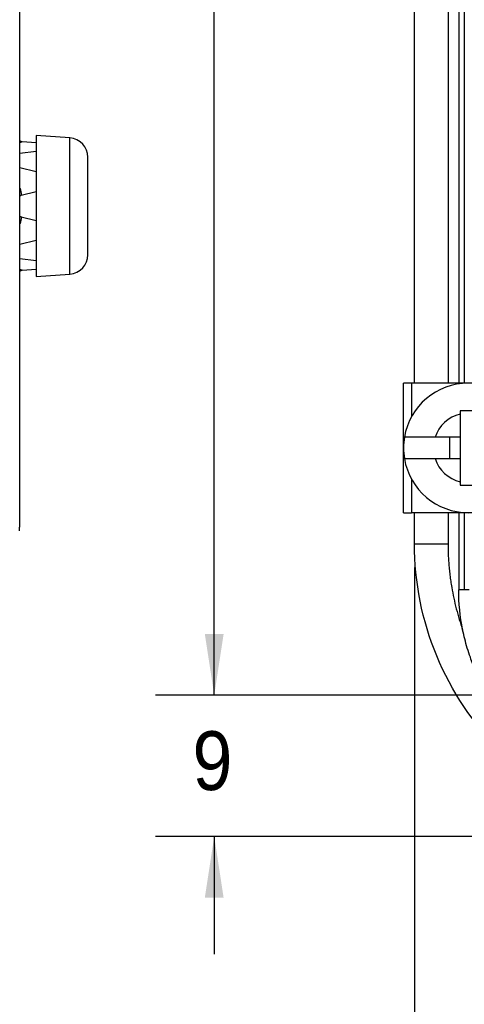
# Model space of a CAD drawing. Extents: x 3 to 428, y 3 to 275.
# Tile 27 of 42: x 263 to 287, y 98 to 152. Entities that reach past the tile are written whole.
import ezdxf

# ---------------------------------------------------------------- set-up
doc = ezdxf.new("R2010")
doc.units = 0
doc.linetypes.add('SLD-SOLID', pattern=[0])
doc.layers.get('0').update_dxf_attribs({"linetype": 'CONTINUOUS'})
doc.layers.add('DIMENSION', color=7, linetype='SLD-SOLID')
doc.styles.add('SLDTEXTSTYLE1', font='Gothic.ttf', dxfattribs={"width": 0.913})
doc.dimstyles.new('SLDDIMSTYLE1', dxfattribs={"dimtxt": 3.175, "dimasz": 3.302, "dimexe": 0, "dimexo": 0.0625, "dimgap": 0.79375, "dimtad": 0, "dimtih": 1, "dimtoh": 1, "dimdec": 0, "dimlfac": 1.142857, "dimrnd": 1e-09, "dimzin": 12, "dimdsep": 46, "dimtxsty": 'SLDTEXTSTYLE1', "dimsah": 1, "dimcen": 0.09, "dimadec": 0, "dimazin": 0, "dimtfac": 1, "dimtdec": 3, "dimtofl": 0, "dimtmove": 0, "dimatfit": 3, "dimfxl": 1, "dimtolj": 1, "dimtzin": 12, "dimarcsym": 0})
doc.dimstyles.new('SLDDIMSTYLE2', dxfattribs={"dimtxt": 3.175, "dimasz": 3.302, "dimexe": 0, "dimexo": 0.0625, "dimgap": 0.79375, "dimtad": 0, "dimtih": 1, "dimtoh": 1, "dimdec": 0, "dimlfac": 1.142857, "dimrnd": 1e-09, "dimzin": 12, "dimdsep": 46, "dimtxsty": 'SLDTEXTSTYLE1', "dimsah": 1, "dimcen": 0.09, "dimadec": 0, "dimazin": 0, "dimtfac": 1, "dimtdec": 0, "dimtofl": 0, "dimtmove": 0, "dimatfit": 3, "dimfxl": 1, "dimtolj": 1, "dimtzin": 12, "dimarcsym": 0})
doc.dimstyles.new('SLDDIMSTYLE3', dxfattribs={"dimtxt": 3.175, "dimasz": 3.302, "dimexe": 0, "dimexo": 0.0625, "dimgap": 0.79375, "dimtad": 0, "dimtih": 1, "dimtoh": 1, "dimdec": 0, "dimlfac": 1.142857, "dimrnd": 1e-09, "dimzin": 12, "dimdsep": 46, "dimtxsty": 'SLDTEXTSTYLE1', "dimsah": 1, "dimcen": 0.09, "dimadec": 0, "dimazin": 0, "dimtfac": 1, "dimtdec": 0, "dimtmove": 0, "dimatfit": 3, "dimfxl": 1, "dimtolj": 1, "dimtzin": 12, "dimarcsym": 0})

# ---------------------------------------------------------------- blocks, each defined once
blk = doc.blocks.new('_D_5')
at = {"layer": 'DIMENSION'}
for p, q in [((293.852, 190.888), (270.556, 190.888)), ((273.731, 190.888), (273.731, 158.728)), ((273.731, 115.165), (273.731, 153.688)), ((293.852, 115.165), (270.556, 115.165))]:
    blk.add_line(p, q, dxfattribs=at)
for points in [[(273.731, 190.888), (273.223, 187.586), (274.239, 187.586)], [(273.731, 115.165), (274.239, 118.467), (273.223, 118.467)]]:
    blk.add_solid(points, dxfattribs=at)
at = {"layer": 'DIMENSION', "insert": (271.385, 157.744), "char_height": 3.175, "attachment_point": 1, "style": 'SLDTEXTSTYLE1'}
blk.add_mtext('87', dxfattribs=at)
blk = doc.blocks.new('_D_6')
at = {"layer": 'DIMENSION'}
for p, q in [((273.731, 115.165), (273.731, 121.515)), ((293.852, 115.165), (270.556, 115.165)), ((299.102, 107.527), (270.556, 107.527)), ((273.731, 107.527), (273.731, 101.177))]:
    blk.add_line(p, q, dxfattribs=at)
for points in [[(273.731, 115.165), (274.239, 118.467), (273.223, 118.467)], [(273.731, 107.527), (273.223, 104.225), (274.239, 104.225)]]:
    blk.add_solid(points, dxfattribs=at)
at = {"layer": 'DIMENSION', "insert": (272.558, 113.212), "char_height": 3.175, "attachment_point": 1, "style": 'SLDTEXTSTYLE1'}
blk.add_mtext('9', dxfattribs=at)
blk = doc.blocks.new('_D_8')
at = {"layer": 'DIMENSION'}
for p, q in [((292.199, 170.543), (292.199, 93.039)), ((284.561, 122.068), (284.561, 93.039)), ((284.561, 96.214), (278.49, 96.214)), ((292.199, 96.214), (284.561, 96.214))]:
    blk.add_line(p, q, dxfattribs=at)
for points in [[(284.561, 96.214), (287.863, 95.706), (287.863, 96.722)], [(292.199, 96.214), (288.897, 96.722), (288.897, 95.706)]]:
    blk.add_solid(points, dxfattribs=at)
at = {"layer": 'DIMENSION', "insert": (276.144, 97.75), "char_height": 3.175, "attachment_point": 1, "style": 'SLDTEXTSTYLE1'}
blk.add_mtext('9', dxfattribs=at)

msp = doc.modelspace()

# ---------------------------------------------------------------- linework, layer by layer
at = {"color": 7, "linetype": 'SLD-SOLID'}
for p, q in [((286.9493, 185.201), (286.9493, 132.0269)), ((284.5609, 132.0269), (284.5609, 182.7156)), ((263.2267, 124.5894), (263.2267, 179.7144)), ((265.925, 145.2781), (264.1017, 145.4056)), ((264.1017, 145.4056), (264.1017, 141.5994)), ((264.1017, 145.0097), (263.3546, 145.0644)), ((263.2267, 144.4522), (264.1017, 144.5675)), ((264.1017, 143.4541), (263.2267, 143.6585)), ((263.2976, 142.1791), (264.1017, 142.3867)), ((264.1017, 141.5994), (264.1017, 137.7931)), ((263.2976, 141.0197), (264.1017, 140.812)), ((263.2267, 139.5403), (264.1017, 139.7447)), ((264.1017, 138.6312), (263.2267, 138.7465)), ((263.3546, 138.1344), (264.1017, 138.1891)), ((264.1017, 137.7931), (265.925, 137.9206)), ((283.9658, 125.0269), (283.9658, 132.0269)), ((284.4032, 132.0269), (283.9658, 132.0269)), ((291.4033, 132.0269), (284.4032, 132.0269)), ((287.0283, 130.5394), (287.0283, 130.3565)), ((287.0283, 130.3565), (287.0283, 129.1044)), ((287.0283, 129.1044), (285.6753, 129.1044)), ((286.4682, 127.9494), (286.4682, 129.1044)), ((287.0283, 129.1044), (287.0283, 127.9494)), ((285.6753, 127.9494), (287.0283, 127.9494)), ((287.0283, 127.9494), (287.0283, 126.6972)), ((287.0283, 126.6972), (287.0283, 126.5144)), ((263.213, 124.5894), (263.2267, 124.5894)), ((283.9658, 125.0269), (284.4032, 125.0269)), ((291.4033, 125.0269), (284.4032, 125.0269)), ((284.5609, 123.3381), (284.5609, 125.0269)), ((286.9493, 125.0269), (286.9493, 120.8528)), ((284.5609, 123.3381), (286.3721, 123.3381)), ((287.2527, 120.8528), (286.9493, 120.8528)), ((287.5208, 120.8528), (287.2527, 120.8528))]:
    msp.add_line(p, q, dxfattribs=at)
at = {"color": 8, "linetype": 'SLD-SOLID'}
for p, q in [((287.2527, 185.201), (287.2527, 132.0269)), ((286.3721, 182.7156), (286.3721, 132.0269)), ((265.925, 137.9206), (265.925, 145.2781)), ((284.4032, 132.0269), (284.4032, 130.2213)), ((284.4032, 126.8324), (284.4032, 125.0269)), ((286.3721, 125.0269), (286.3721, 123.3381)), ((287.2527, 125.0269), (287.2527, 120.8528))]:
    msp.add_line(p, q, dxfattribs=at)
at = {"color": 7, "linetype": 'SLD-SOLID'}
for centre, radius, start, end in [((265.8517, 144.2307), 1.05, 0, 86), ((265.8517, 138.9681), 1.05, 274, 0), ((287.4658, 128.5269), 3.5, 9.49723, 170.50277), ((287.4658, 128.5269), 1.8812, 103.44773, 162.12287), ((287.4658, 128.5269), 3.5, 170.50277, 189.49723), ((287.4658, 128.5269), 3.5, 189.49723, 350.50277), ((287.4658, 128.5269), 1.8812, 197.87713, 256.55227)]:
    msp.add_arc(centre, radius, start, end, dxfattribs=at)
for points, knots in [([(263.3546, 145.0644), (263.3423, 145.0659), (263.3182, 145.0689), (263.2839, 145.0826), (263.2526, 145.1028), (263.2355, 145.1211), (263.2267, 145.1305)], [0, 0, 0, 0, 0.2552873, 0.4994584, 0.7439111, 1, 1, 1, 1]), ([(266.9017, 141.5994), (266.9017, 141.7648), (266.9017, 142.0955), (266.9017, 142.5014), (266.9017, 142.8151), (266.9017, 143.1246), (266.9017, 143.4728), (266.9017, 143.8149), (266.9017, 144.0313), (266.9017, 144.1547), (266.9017, 144.2191), (266.9017, 144.2268), (266.9017, 144.2307)], [0, 0, 0, 0, 0.120044, 0.2399185, 0.3053644, 0.3700937, 0.4999856, 0.62999, 0.7598819, 0.8401845, 0.9197962, 1, 1, 1, 1]), ([(263.2267, 142.1642), (263.2381, 142.1661), (263.2609, 142.17), (263.2853, 142.176), (263.2976, 142.1791)], [0, 0, 0, 0, 0.4993872, 1, 1, 1, 1]), ([(266.9017, 138.9681), (266.9017, 138.9768), (266.9017, 138.9943), (266.9017, 139.1181), (266.9017, 139.2601), (266.9017, 139.4412), (266.9017, 139.7263), (266.9017, 140.1441), (266.9017, 140.5633), (266.9017, 140.9431), (266.9017, 141.2686), (266.9017, 141.4888), (266.9017, 141.5994)], [0, 0, 0, 0, 0.1200164, 0.2399203, 0.3053661, 0.3700961, 0.4999876, 0.6299928, 0.759885, 0.8401103, 0.9197225, 1, 1, 1, 1]), ([(263.2267, 141.0346), (263.2381, 141.0326), (263.2609, 141.0287), (263.2853, 141.0227), (263.2976, 141.0197)], [0, 0, 0, 0, 0.4994286, 1, 1, 1, 1]), ([(263.2267, 138.0683), (263.2355, 138.0777), (263.2526, 138.096), (263.2839, 138.1162), (263.3182, 138.1299), (263.3423, 138.1328), (263.3546, 138.1344)], [0, 0, 0, 0, 0.2560879, 0.5005426, 0.7447347, 1, 1, 1, 1]), ([(263.3546, 138.1344), (263.3423, 138.1328), (263.3182, 138.1299), (263.2839, 138.1162), (263.2526, 138.096), (263.2355, 138.0777), (263.2267, 138.0683)], [0, 0, 0, 0, 0.2552653, 0.4994574, 0.7439121, 1, 1, 1, 1]), ([(287.9032, 130.5394), (287.7574, 130.5394), (287.4658, 130.5394), (287.1741, 130.5394), (287.0283, 130.5394)], [0, 0, 0, 0, 0.5000037, 1, 1, 1, 1]), ([(285.6753, 129.1044), (285.4493, 129.1044), (285.0432, 129.1044), (284.4901, 129.1044), (284.1729, 129.1044), (284.0137, 129.1044)], [0, 0, 0, 0, 0.3847348, 0.6912305, 1, 1, 1, 1]), ([(284.0137, 127.9494), (284.2192, 127.9494), (284.6327, 127.9494), (285.1995, 127.9494), (285.556, 127.9494), (285.6753, 127.9494)], [0, 0, 0, 0, 0.3964602, 0.7978789, 1, 1, 1, 1]), ([(287.0283, 126.5144), (287.1741, 126.5144), (287.4658, 126.5144), (287.7574, 126.5144), (287.9032, 126.5144)], [0, 0, 0, 0, 0.4999963, 1, 1, 1, 1]), ([(263.1996, 124.0403), (263.2008, 124.0456), (263.2031, 124.056), (263.2062, 124.0976), (263.2092, 124.1558), (263.2119, 124.2291), (263.2143, 124.3139), (263.2166, 124.4062), (263.2186, 124.5024), (263.2198, 124.5665), (263.2203, 124.5983)], [0, 0, 0, 0, 0.1331891, 0.2640496, 0.3925663, 0.5187405, 0.6425774, 0.7640489, 0.883156, 1, 1, 1, 1]), ([(286.3721, 123.3381), (286.3729, 123.2259), (286.3745, 123.0014), (286.3872, 122.6649), (286.4075, 122.3287), (286.4361, 121.9928), (286.4728, 121.6573), (286.5176, 121.3221), (286.5838, 120.904), (286.6795, 120.4053), (286.8158, 119.8294), (286.9745, 119.2596), (287.1004, 118.8859), (287.1634, 118.699)], [0, 0, 0, 0, 0.071229, 0.1424297, 0.2136439, 0.2849133, 0.3562795, 0.427784, 0.4994681, 0.6248257, 0.7498857, 0.8748698, 1, 1, 1, 1]), ([(295.733, 110.1294), (295.6444, 110.1479), (295.461, 110.1862), (295.1789, 110.2553), (294.8809, 110.3367), (294.5678, 110.4327), (294.102, 110.5918), (293.4978, 110.8348), (292.7516, 111.2017), (291.9902, 111.6514), (291.1022, 112.2799), (290.1275, 113.139), (289.0997, 114.3148), (288.3629, 115.4586), (287.87, 116.4624), (287.6045, 117.1204), (287.4111, 117.702), (287.2714, 118.1982), (287.1993, 118.5326), (287.1634, 118.699)], [0, 0, 0, 0, 0.0211915, 0.0438337, 0.0679255, 0.0934659, 0.1204534, 0.1830817, 0.2456802, 0.3148356, 0.3897754, 0.4999312, 0.6179727, 0.7541435, 0.816791, 0.8794691, 0.9199849, 0.9601631, 1, 1, 1, 1])]:
    msp.add_open_spline(points, degree=3, knots=knots, dxfattribs=at)
at = {"color": 8, "linetype": 'SLD-SOLID'}
for points, knots in [([(263.3546, 145.0644), (263.3325, 145.0562), (263.3003, 145.0444), (263.2442, 145.0337), (263.2267, 145.0304)], [0, 0, 0, 0, 0.6892442, 1, 1, 1, 1]), ([(263.2267, 142.555), (263.2286, 142.55), (263.274, 142.4332), (263.2861, 142.3034), (263.2976, 142.1791)], [0, 0, 0, 0, 0.0424323, 1, 1, 1, 1]), ([(263.2976, 141.0197), (263.2861, 140.8947), (263.2741, 140.7648), (263.2285, 140.6478), (263.2267, 140.6433)], [0, 0, 0, 0, 0.9612601, 1, 1, 1, 1]), ([(263.2267, 138.1686), (263.248, 138.1642), (263.3023, 138.1532), (263.3349, 138.1415), (263.3546, 138.1344)], [0, 0, 0, 0, 0.3930646, 1, 1, 1, 1])]:
    msp.add_open_spline(points, degree=3, knots=knots, dxfattribs=at)
at = {"color": 7, "linetype": 'SLD-SOLID'}
for points in [[(300.3721, 107.5269), (298.3023, 107.5269), (294.1641, 108.3502), (288.9006, 111.8667), (285.3842, 117.1301), (284.5609, 121.2683), (284.5609, 123.3381)], [(287.1634, 118.699), (287.0211, 119.4075), (286.9493, 120.1301), (286.9493, 120.8528)]]:
    msp.add_open_spline(points, degree=3, dxfattribs=at)

# ---------------------------------------------------------------- dimensions: what is measured, and where the dimension line sits
at = {"layer": 'DIMENSION'}
for base, p1, p2, dimstyle, picture, middle in [((273.7314, 115.1653), (295.1221, 190.8885), (295.1221, 115.1653), 'SLDDIMSTYLE2', '_D_5', (273.7314, 156.2081)), ((273.7314, 107.5269), (295.1221, 115.1653), (300.3721, 107.5269), 'SLDDIMSTYLE3', '_D_6', (273.7314, 111.6763))]:
    dim = msp.add_linear_dim(base=base, p1=p1, p2=p2, angle=90, dimstyle=dimstyle, dxfattribs=at)
    dim.commit()
    dim.dimension.update_dxf_attribs({"geometry": picture, "text_midpoint": middle, "dimtype": 160})
dim = msp.add_linear_dim(base=(284.5609, 96.2144), p1=(292.1993, 171.8131), p2=(284.5609, 123.3381), dimstyle='SLDDIMSTYLE1', dxfattribs=at)
dim.commit()
dim.dimension.update_dxf_attribs({"geometry": '_D_8', "text_midpoint": (277.3173, 96.2144), "dimtype": 160})

doc.saveas('drawing.dxf')
